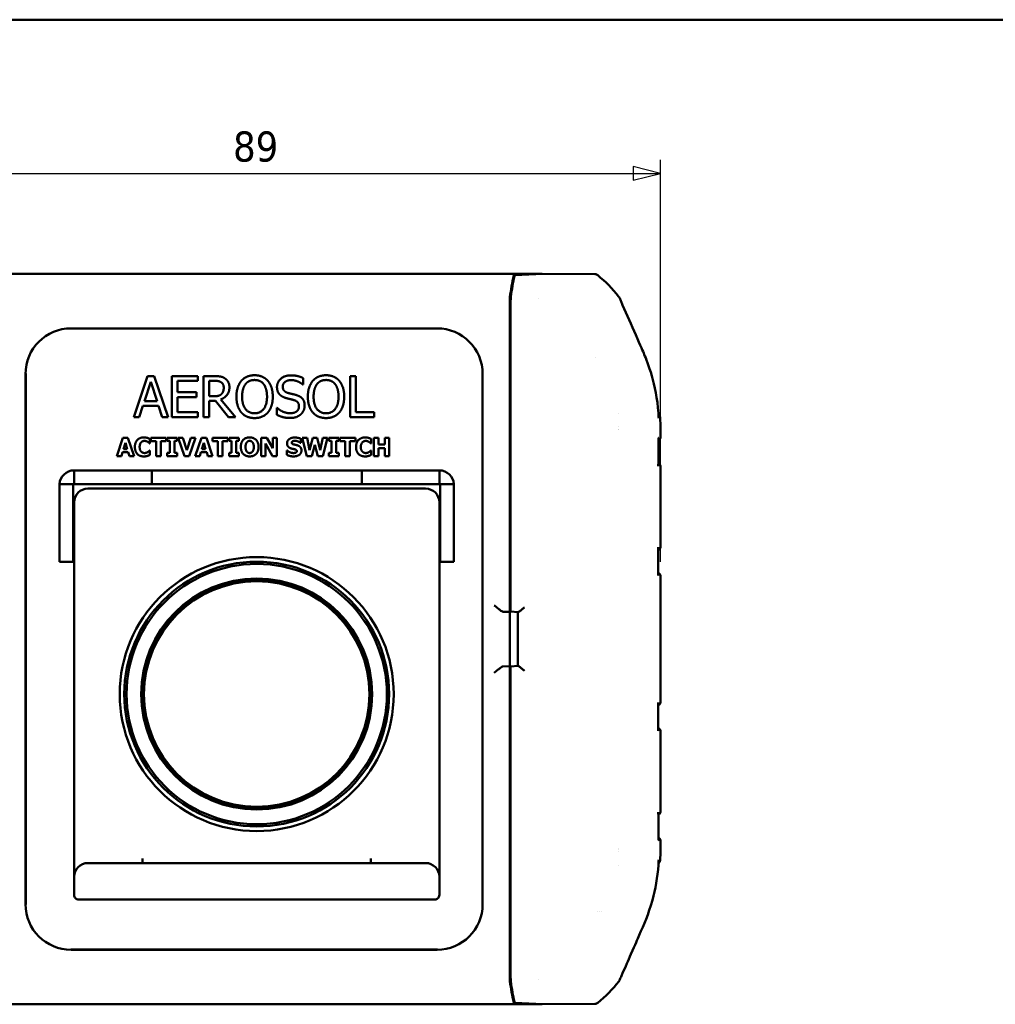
# Model space of a CAD drawing. Header units: millimetres. Extents: x 15 to 430, y 13 to 300.
# Tile 3 of 13: x 86 to 192, y 192 to 300. Entities that reach past the tile are written whole.
import ezdxf

# ---------------------------------------------------------------- set-up
doc = ezdxf.new("R2010")
doc.units = ezdxf.units.MM
doc.header["$LTSCALE"] = 1.5
for name, color, linetype, lineweight in [('Border (ISO)', 7, 'Continuous', 50), ('Dimension (ISO)', 7, 'Continuous', 25), ('Visible (ISO)', 7, 'Continuous', 50)]:
    doc.layers.add(name, color=color, linetype=linetype, lineweight=lineweight)
doc.styles.add('Note Text (ISO)', font='tahoma.ttf')
doc.dimstyles.new('Default (ISO)', dxfattribs={"dimscale": 1.5, "dimtxt": 2.2, "dimasz": 2, "dimexe": 1, "dimexo": 1, "dimgap": 0.762, "dimtad": 1, "dimdec": 1, "dimtxsty": 'Note Text (ISO)', "dimblk": 'Filled-1', "dimcen": 0.09, "dimdle": 10, "dimclrd": 256, "dimclre": 256, "dimclrt": 256, "dimadec": 0, "dimazin": 0, "dimtfac": 0.863636, "dimtdec": 0, "dimtmove": 0, "dimatfit": 3, "dimfxl": 0, "dimtolj": 1, "dimlwd": -1, "dimlwe": -1, "dimarcsym": 0})

# ---------------------------------------------------------------- blocks, each defined once
blk = doc.blocks.new('Borders Border')
at = {"layer": 'Border (ISO)'}
blk.add_line((10, 200), (287, 200), dxfattribs=at)
blk = doc.blocks.new('Filled-1')
at = {"color": 0}
for p, q in [((0, 0), (-1, 0.25)), ((-1, 0.25), (-1, -0.25)), ((-1, 0), (0, 0)), ((-1, -0.25), (0, 0))]:
    blk.add_line(p, q, dxfattribs=at)
at = {"color": 0, "flags": 128}
blk.add_lwpolyline([(-1, -0.25), (0, 0), (-1, 0.25), (-1, -0.25)], dxfattribs=at)
at = {"color": 0}
blk.add_solid([(-1, -0.25), (0, 0), (-1, 0.25), (-1, -0.25)], dxfattribs=at)
blk = doc.blocks.new('*D7')
at = {"layer": 'Defpoints', "color": 0, "transparency": 16777216}
for p in [(155.67, 283.17), (66.67, 239.11), (155.67, 239.11)]:
    blk.add_point(p, dxfattribs=at)
at = {"layer": 'Dimension (ISO)', "transparency": 16777216}
for p, q in [((66.67, 240.61), (66.67, 284.67)), ((155.67, 240.61), (155.67, 284.67)), ((69.67, 283.17), (152.67, 283.17))]:
    blk.add_line(p, q, dxfattribs=at)
at = {"layer": 'Dimension (ISO)', "transparency": 16777216, "xscale": 3, "yscale": 3, "zscale": 3, "rotation": 180}
blk.add_blockref('Filled-1', (66.67, 283.17), dxfattribs=at)
at = {"layer": 'Dimension (ISO)', "transparency": 16777216, "xscale": 3, "yscale": 3, "zscale": 3}
blk.add_blockref('Filled-1', (155.67, 283.17), dxfattribs=at)
at = {"layer": 'Dimension (ISO)', "transparency": 16777216, "insert": (108.87, 287.76), "char_height": 3.3, "attachment_point": 1, "style": 'Note Text (ISO)'}
blk.add_mtext('\\A1;89', dxfattribs=at)

msp = doc.modelspace()

# ---------------------------------------------------------------- linework, layer by layer
at = {"layer": 'Visible (ISO)'}
for p, q in [((79.64, 272.17), (142.69, 272.17)), ((139.64, 272.01), (142.69, 272.17)), ((142.78, 272.16), (139.74, 272.01)), ((142.69, 272.17), (142.69, 272.16)), ((148.49, 272.12), (142.78, 272.16)), ((139.17, 268.8), (139.17, 269.32)), ((139.17, 268.8), (139.27, 268.7)), ((139.17, 235.86), (139.17, 268.8)), ((139.27, 268.79), (139.17, 268.8)), ((139.27, 268.09), (139.27, 269.32)), ((142.32, 269.5), (142.32, 269.5)), ((139.27, 235.89), (139.27, 268.09)), ((131.25, 266.17), (91.09, 266.17)), ((91.13, 266.19), (131.2, 266.19)), ((148.57, 262.95), (148.57, 262.95)), ((86.14, 203.13), (86.14, 261.2)), ((86.17, 261.25), (86.17, 203.09)), ((99.5, 260.97), (97.99, 256.47)), ((100.24, 260.97), (99.5, 260.97)), ((101.76, 256.47), (100.24, 260.97)), ((105, 260.97), (102.18, 260.97)), ((102.18, 260.97), (102.18, 256.47)), ((105, 260.43), (105, 260.97)), ((106.81, 260.97), (105.65, 260.97)), ((105.65, 260.97), (105.65, 256.47)), ((122.3, 260.97), (121.7, 260.97)), ((121.7, 260.97), (121.7, 256.47)), ((122.3, 257), (122.3, 260.97)), ((136.17, 203.09), (136.17, 261.25)), ((136.19, 261.2), (136.19, 203.13)), ((99.16, 258.23), (99.86, 260.35)), ((99.86, 260.35), (100.55, 258.23)), ((102.78, 259.2), (102.78, 260.43)), ((102.78, 260.43), (105, 260.43)), ((106.25, 260.45), (106.85, 260.45)), ((106.25, 258.76), (106.25, 260.45)), ((116.49, 260.04), (116.54, 260.04)), ((116.54, 260.04), (116.54, 260.75)), ((104.85, 259.2), (102.78, 259.2)), ((104.85, 258.67), (104.85, 259.2)), ((139.19, 257.32), (139.19, 259.31)), ((100.55, 258.23), (99.16, 258.23)), ((102.78, 258.67), (104.85, 258.67)), ((102.78, 257), (102.78, 258.67)), ((106.78, 258.76), (106.25, 258.76)), ((106.25, 256.47), (106.25, 258.26)), ((106.25, 258.26), (106.94, 258.26)), ((106.94, 258.26), (108.36, 256.47)), ((109.14, 256.47), (107.54, 258.42)), ((98.59, 256.47), (99, 257.72)), ((99, 257.72), (100.72, 257.72)), ((100.72, 257.72), (101.12, 256.47)), ((105, 257), (102.78, 257)), ((105, 256.47), (105, 257)), ((113.7, 257.49), (113.65, 257.49)), ((113.65, 257.49), (113.65, 256.73)), ((124.31, 257), (122.3, 257)), ((124.31, 256.47), (124.31, 257)), ((151.06, 256.91), (151.06, 256.91)), ((151.06, 256.91), (151.06, 256.91)), ((97.99, 256.47), (98.59, 256.47)), ((101.12, 256.47), (101.76, 256.47)), ((102.18, 256.47), (105, 256.47)), ((105.65, 256.47), (106.25, 256.47)), ((108.36, 256.47), (109.14, 256.47)), ((121.7, 256.47), (124.31, 256.47)), ((155.65, 256.35), (155.65, 256.35)), ((151.06, 255.43), (151.06, 255.43)), ((151.06, 255.17), (151.06, 255.17)), ((96.81, 254.21), (96.14, 252.21)), ((97.36, 254.21), (96.81, 254.21)), ((96.87, 252.98), (97.08, 253.64)), ((97.08, 253.64), (97.28, 252.98)), ((98.04, 252.21), (97.36, 254.21)), ((99.72, 253.6), (99.77, 253.6)), ((99.77, 253.6), (99.77, 254.08)), ((101.55, 254.21), (99.86, 254.21)), ((99.86, 254.21), (99.86, 253.83)), ((99.86, 253.83), (100.45, 253.83)), ((100.45, 253.83), (100.45, 252.21)), ((100.96, 253.83), (101.55, 253.83)), ((100.96, 252.21), (100.96, 253.83)), ((101.55, 253.83), (101.55, 254.21)), ((102.75, 254.21), (101.67, 254.21)), ((101.67, 254.21), (101.67, 253.86)), ((101.67, 253.86), (101.96, 253.86)), ((101.96, 253.86), (101.96, 252.56)), ((102.46, 253.86), (102.75, 253.86)), ((102.46, 252.56), (102.46, 253.86)), ((102.75, 253.86), (102.75, 254.21)), ((103.38, 254.21), (102.86, 254.21)), ((102.86, 254.21), (103.54, 252.21)), ((103.81, 252.85), (103.38, 254.21)), ((104.25, 254.21), (103.81, 252.85)), ((104.07, 252.21), (104.75, 254.21)), ((104.75, 254.21), (104.25, 254.21)), ((105.4, 254.21), (104.72, 252.21)), ((105.95, 254.21), (105.4, 254.21)), ((105.46, 252.98), (105.67, 253.64)), ((105.67, 253.64), (105.87, 252.98)), ((106.62, 252.21), (105.95, 254.21)), ((108.3, 254.21), (106.62, 254.21)), ((106.62, 254.21), (106.62, 253.83)), ((106.62, 253.83), (107.21, 253.83)), ((107.21, 253.83), (107.21, 252.21)), ((107.71, 253.83), (108.3, 253.83)), ((107.71, 252.21), (107.71, 253.83)), ((108.3, 253.83), (108.3, 254.21)), ((109.5, 254.21), (108.43, 254.21)), ((108.43, 254.21), (108.43, 253.86)), ((108.43, 253.86), (108.71, 253.86)), ((108.71, 253.86), (108.71, 252.56)), ((109.21, 253.86), (109.5, 253.86)), ((109.21, 252.56), (109.21, 253.86)), ((109.5, 253.86), (109.5, 254.21)), ((112.57, 254.21), (111.95, 254.21)), ((111.95, 254.21), (111.95, 252.21)), ((112.41, 252.21), (112.41, 253.6)), ((112.41, 253.6), (113.18, 252.21)), ((113.21, 253.06), (112.57, 254.21)), ((113.21, 254.21), (113.21, 253.06)), ((113.67, 254.21), (113.21, 254.21)), ((113.67, 252.21), (113.67, 254.21)), ((116.24, 253.65), (116.28, 253.65)), ((116.28, 253.65), (116.28, 254.11)), ((116.98, 254.21), (116.45, 254.21)), ((116.45, 254.21), (116.96, 252.21)), ((117.25, 252.87), (116.98, 254.21)), ((117.59, 254.21), (117.25, 252.87)), ((117.51, 252.21), (117.82, 253.44)), ((118.09, 254.21), (117.59, 254.21)), ((117.82, 253.44), (118.14, 252.21)), ((118.4, 252.87), (118.09, 254.21)), ((118.69, 254.21), (118.4, 252.87)), ((119.2, 254.21), (118.69, 254.21)), ((118.69, 252.21), (119.2, 254.21)), ((120.44, 254.21), (119.37, 254.21)), ((119.37, 254.21), (119.37, 253.86)), ((119.37, 253.86), (119.65, 253.86)), ((119.65, 253.86), (119.65, 252.56)), ((120.16, 253.86), (120.44, 253.86)), ((120.16, 252.56), (120.16, 253.86)), ((120.44, 253.86), (120.44, 254.21)), ((122.26, 254.21), (120.57, 254.21)), ((120.57, 254.21), (120.57, 253.83)), ((120.57, 253.83), (121.16, 253.83)), ((121.16, 253.83), (121.16, 252.21)), ((121.66, 253.83), (122.26, 253.83)), ((121.66, 252.21), (121.66, 253.83)), ((122.26, 253.83), (122.26, 254.21)), ((123.95, 253.6), (124, 253.6)), ((124, 253.6), (124, 254.08)), ((124.8, 254.21), (124.3, 254.21)), ((124.3, 254.21), (124.3, 252.21)), ((124.8, 253.47), (124.8, 254.21)), ((125.48, 253.47), (124.8, 253.47)), ((125.48, 254.21), (125.48, 253.47)), ((125.98, 254.21), (125.48, 254.21)), ((125.98, 252.21), (125.98, 254.21)), ((139.19, 251.82), (139.19, 253.81)), ((96.64, 252.21), (96.76, 252.62)), ((96.76, 252.62), (97.39, 252.62)), ((97.28, 252.98), (96.87, 252.98)), ((97.39, 252.62), (97.52, 252.21)), ((99.77, 252.81), (99.73, 252.81)), ((99.77, 252.34), (99.77, 252.81)), ((101.96, 252.56), (101.67, 252.56)), ((101.67, 252.56), (101.67, 252.21)), ((102.75, 252.56), (102.46, 252.56)), ((102.75, 252.21), (102.75, 252.56)), ((105.23, 252.21), (105.35, 252.62)), ((105.35, 252.62), (105.98, 252.62)), ((105.87, 252.98), (105.46, 252.98)), ((105.98, 252.62), (106.11, 252.21)), ((108.71, 252.56), (108.43, 252.56)), ((108.43, 252.56), (108.43, 252.21)), ((109.5, 252.56), (109.21, 252.56)), ((109.5, 252.21), (109.5, 252.56)), ((114.82, 252.8), (114.77, 252.8)), ((114.77, 252.8), (114.77, 252.33)), ((119.65, 252.56), (119.37, 252.56)), ((119.37, 252.56), (119.37, 252.21)), ((120.44, 252.56), (120.16, 252.56)), ((120.44, 252.21), (120.44, 252.56)), ((124, 252.81), (123.96, 252.81)), ((124, 252.34), (124, 252.81)), ((124.8, 252.21), (124.8, 253.09)), ((124.8, 253.09), (125.48, 253.09)), ((125.48, 253.09), (125.48, 252.21)), ((96.14, 252.21), (96.64, 252.21)), ((97.52, 252.21), (98.04, 252.21)), ((100.45, 252.21), (100.96, 252.21)), ((101.67, 252.21), (102.75, 252.21)), ((103.54, 252.21), (104.07, 252.21)), ((104.72, 252.21), (105.23, 252.21)), ((106.11, 252.21), (106.62, 252.21)), ((107.21, 252.21), (107.71, 252.21)), ((108.43, 252.21), (109.5, 252.21)), ((111.95, 252.21), (112.41, 252.21)), ((113.18, 252.21), (113.67, 252.21)), ((116.96, 252.21), (117.51, 252.21)), ((118.14, 252.21), (118.69, 252.21)), ((119.37, 252.21), (120.44, 252.21)), ((121.16, 252.21), (121.66, 252.21)), ((124.3, 252.21), (124.8, 252.21)), ((125.48, 252.21), (125.98, 252.21)), ((91.46, 250.64), (99.96, 250.64)), ((91.46, 249.14), (91.46, 250.64)), ((99.96, 250.64), (122.96, 250.64)), ((99.96, 250.64), (99.96, 249.14)), ((122.96, 250.64), (122.96, 249.14)), ((131.46, 250.64), (122.96, 250.64)), ((131.46, 250.64), (131.46, 249.14)), ((155.67, 242.22), (155.67, 251.11)), ((89.86, 249.14), (91.46, 249.14)), ((91.46, 249.14), (99.96, 249.14)), ((122.96, 249.14), (99.96, 249.14)), ((131.46, 249.14), (122.96, 249.14)), ((133.06, 249.14), (131.46, 249.14)), ((89.86, 249.04), (89.86, 241.18)), ((91.36, 249.04), (91.36, 241.18)), ((92.96, 248.64), (129.96, 248.64)), ((131.56, 241.18), (131.56, 249.04)), ((133.06, 241.18), (133.06, 249.04)), ((139.25, 245.17), (139.25, 248.17)), ((91.46, 247.14), (91.46, 244.64)), ((131.46, 244.64), (131.46, 247.14)), ((91.36, 246.39), (91.46, 246.39)), ((131.46, 246.39), (131.56, 246.39)), ((91.46, 208.14), (91.46, 244.64)), ((131.46, 244.64), (131.46, 208.14)), ((91.36, 242.89), (91.46, 242.89)), ((131.46, 242.89), (131.56, 242.89)), ((139.19, 239.82), (139.19, 241.81)), ((89.86, 240.64), (89.86, 241.18)), ((89.86, 240.64), (91.36, 240.64)), ((91.36, 241.18), (91.36, 240.64)), ((131.56, 240.64), (131.56, 241.18)), ((133.06, 240.64), (131.56, 240.64)), ((133.06, 241.18), (133.06, 240.64)), ((155.67, 225.22), (155.67, 239.11)), ((139.2, 235.89), (139.2, 236.19)), ((138.42, 235.16), (139.19, 235.14)), ((139.17, 235.16), (139.19, 235.14)), ((139.19, 235.86), (139.2, 235.89)), ((139.19, 235.14), (139.19, 235.86)), ((139.27, 235.86), (139.19, 235.86)), ((139.19, 235.14), (139.19, 229.19)), ((139.2, 235.89), (139.27, 235.89)), ((139.27, 235.77), (139.27, 235.89)), ((140.08, 235.1), (139.27, 235.17)), ((140.07, 235.1), (140.07, 229.23)), ((139.19, 229.19), (138.42, 229.17)), ((139.19, 229.19), (139.17, 229.17)), ((139.19, 228.47), (139.19, 229.19)), ((140.08, 229.24), (139.27, 229.17)), ((139.17, 195.54), (139.17, 228.47)), ((139.2, 228.44), (139.19, 228.47)), ((139.19, 228.47), (139.27, 228.47)), ((139.2, 228.14), (139.2, 228.44)), ((139.27, 228.44), (139.2, 228.44)), ((139.27, 228.44), (139.27, 228.56)), ((139.27, 196.24), (139.27, 228.44)), ((139.19, 222.52), (139.19, 224.51)), ((155.67, 213.22), (155.67, 222.11)), ((139.25, 216.17), (139.25, 219.17)), ((139.19, 210.52), (139.19, 212.51)), ((155.67, 213.22), (155.67, 213.22)), ((91.46, 206.14), (91.46, 208.14)), ((98.96, 208.14), (98.96, 207.64)), ((123.96, 207.64), (123.96, 208.14)), ((131.46, 208.14), (131.46, 206.14)), ((151.05, 209.17), (151.05, 209.17)), ((151.05, 208.9), (151.05, 208.9)), ((92.96, 207.64), (95.46, 207.64)), ((127.46, 207.64), (95.46, 207.64)), ((127.46, 207.64), (129.96, 207.64)), ((151.04, 207.42), (151.04, 207.42)), ((151.04, 207.42), (151.04, 207.42)), ((155.65, 207.98), (155.65, 207.98)), ((91.46, 206.14), (91.46, 204.14)), ((131.46, 204.14), (131.46, 206.14)), ((139.19, 205.02), (139.19, 207.01)), ((95.46, 203.64), (91.96, 203.64)), ((95.46, 203.64), (127.46, 203.64)), ((130.96, 203.64), (127.46, 203.64)), ((148.76, 202.35), (148.76, 202.35)), ((148.97, 202.35), (148.97, 202.35)), ((149.18, 202.35), (149.18, 202.35)), ((91.09, 198.17), (131.25, 198.17)), ((131.2, 198.14), (91.13, 198.14)), ((139.27, 195.64), (139.17, 195.54)), ((139.17, 195.54), (139.27, 195.54)), ((139.17, 195.01), (139.17, 195.54)), ((139.27, 195.01), (139.27, 196.24)), ((142.32, 194.83), (142.32, 194.83)), ((142.69, 192.17), (79.64, 192.17)), ((142.69, 192.17), (139.64, 192.32)), ((139.74, 192.32), (142.78, 192.17)), ((142.69, 192.17), (142.69, 192.17)), ((142.78, 192.17), (148.49, 192.22))]:
    msp.add_line(p, q, dxfattribs=at)
for radius in [15, 14.5, 14.25, 12.65, 12.35]:
    msp.add_circle((111.46, 226.14), radius, dxfattribs=at)
for centre, radius, start, end in [((139.34, 260.37), 15, 38.4547, 50.8779), ((91.46, 249.04), 1.6, 90, 176.4167), ((131.46, 249.04), 1.6, 3.5833, 90), ((91.46, 249.04), 0.1, 90, 180), ((131.46, 249.04), 0.1, 0, 90), ((92.96, 247.14), 1.5, 90, 180), ((129.96, 247.14), 1.5, 0, 90), ((111.46, 226.14), 12.55, 0, 180), ((111.46, 226.14), 12.55, 180, 0), ((92.96, 206.14), 1.5, 90, 180), ((129.96, 206.14), 1.5, 0, 90), ((91.96, 204.14), 0.5, 180, 270.0001), ((130.96, 204.14), 0.5, 269.9999, 0), ((139.34, 203.96), 15, 309.123, 321.7631)]:
    msp.add_arc(centre, radius, start, end, dxfattribs=at)
for centre, major_axis, ratio, start_param, end_param in [((141.25, 260.27), (0, 15), 0.176327, 0.682883, 0.89664), ((141.35, 260.26), (0, 15), 0.176327, 0.681946, 0.89591), ((139.64, 271.51), (0, 0.5), 0.176327, 0.008727, 0.682883), ((139.74, 271.51), (0, -0.5), 0.17632, 3.15027, 3.823521), ((148.49, 271.62), (0.326, 0.379), 0.99991, 0.026494, 0.700667), ((139.26, 269.32), (0, 0.5), 0.176327, 0.89664, 1.570796), ((139.36, 269.32), (0, -0.5), 0.17632, 4.037485, 4.710825), ((91.15, 261.18), (-3.55, 3.55), 0.997265, 5.499157, 7.067214), ((131.19, 261.18), (3.55, 3.55), 0.997265, 5.499157, 7.067214), ((139.49, 259.31), (-0.212, -0.212), 0.999924, 5.497825, 6.232111), ((139.49, 257.32), (-0.095, 0.285), 0.999619, 0.514706, 1.248992), ((151.17, 255.17), (2, 0), 0.008727, 4.659315, 4.659323), ((139.49, 253.81), (-0.212, -0.212), 0.999924, 5.497825, 6.232111), ((152.67, 254.24), (3, -0.02), 0.001585, 6.283165, 6.283204), ((139.49, 251.82), (-0.095, 0.285), 0.999619, 0.514706, 1.248992), ((96.25, 249.04), (-6.39, 0), 0.5, 6.251889, 6.283184), ((126.67, 249.04), (6.39, 0), 0.5, 0.000001, 0.031296), ((139.75, 248.17), (-0.354, -0.354), 0.999924, 5.497825, 5.766715), ((139.75, 245.17), (-0.354, 0.354), 0.999924, 0.51647, 0.78536), ((139.49, 241.81), (-0.212, -0.212), 0.999924, 5.497825, 6.232111), ((139.49, 239.82), (-0.095, 0.285), 0.999619, 0.514706, 1.248992), ((139.5, 236.19), (-0.134, -0.268), 0.99981, 5.176082, 5.84266), ((138.42, 235.86), (0, 0.7), 0.36397, 3.081528, 3.132866), ((139.17, 235.86), (0, 0.7), 0.008727, 1.570796, 3.132866), ((139.27, 235.77), (0, -0.602), 0.008694, 4.711628, 6.282425), ((138.42, 228.47), (0, 0.7), 0.36397, 0.008727, 0.060065), ((139.17, 228.47), (0, 0.7), 0.008727, 0.008727, 1.570796), ((139.27, 228.56), (0, 0.602), 0.008694, 0.000761, 1.571557), ((139.5, 228.14), (-0.134, 0.268), 0.99981, 0.440525, 1.107103), ((139.49, 224.51), (-0.095, -0.285), 0.999619, 5.034193, 5.768479), ((139.49, 222.52), (-0.212, 0.212), 0.999924, 0.051074, 0.78536), ((139.75, 219.17), (-0.354, -0.354), 0.999924, 5.497825, 5.766715), ((139.75, 216.17), (-0.354, 0.354), 0.999924, 0.51647, 0.78536), ((139.49, 212.51), (-0.095, -0.285), 0.999619, 5.034193, 5.768479), ((139.49, 210.52), (-0.212, 0.212), 0.999924, 0.051074, 0.78536), ((152.67, 210.09), (3, 0.02), 0.001555, 6.283167, 6.283205), ((151.17, 209.17), (-2, 0), 0.008727, 4.77377, 4.773776), ((139.49, 207.01), (-0.095, -0.285), 0.999619, 5.034193, 5.768479), ((139.49, 205.02), (-0.212, 0.212), 0.999924, 0.051074, 0.78536), ((91.15, 203.15), (-3.55, -3.55), 0.997265, 5.499157, 7.067214), ((131.19, 203.15), (3.55, -3.55), 0.997265, 5.499157, 7.067214), ((139.26, 195.01), (0, 0.5), 0.176327, 1.570796, 2.244953), ((141.25, 204.06), (0, 15), 0.176327, 2.244953, 2.458709), ((139.36, 195.01), (0, -0.5), 0.17632, 4.713953, 5.387263), ((141.35, 204.07), (0, -15), 0.176327, 5.387245, 5.601216), ((150.67, 194.93), (0.354, -0.354), 0.999924, 0.617879, 0.618975), ((139.64, 192.82), (0, 0.5), 0.176327, 2.458709, 3.132866), ((139.74, 192.82), (0, -0.5), 0.17632, 5.601234, 6.274508), ((148.49, 192.72), (0.326, -0.379), 0.99991, 5.582518, 6.256707)]:
    msp.add_ellipse(centre, major_axis=major_axis, ratio=ratio, start_param=start_param, end_param=end_param, dxfattribs=at)
for points, knots in [([(151.21, 269.49), (151.19, 269.52), (151.18, 269.56), (151.13, 269.63), (151.11, 269.66), (151.09, 269.69)], [-0.02426914, -0.02426914, -0.02426914, -0.02426914, -0.01213465, -0.01213465, 0, 0, 0, 0]), ([(151.53, 268.75), (151.48, 268.87), (151.42, 269.01), (151.31, 269.25), (151.26, 269.37), (151.21, 269.49)], [0.000001, 0.000001, 0.000001, 0.000001, 0.03938833, 0.03938833, 0.07610861, 0.07610861, 0.07610861, 0.07610861]), ([(155.45, 256.92), (155.22, 260.08), (154.26, 262.47), (153.75, 263.7), (153.51, 264.23), (152.49, 266.58), (152.01, 267.67), (151.53, 268.75)], [0.000001, 0.000001, 0.000001, 0.000001, 0.951942, 0.951942, 1.330705, 1.330705, 1.659496, 1.659496, 1.659496, 1.659496]), ([(155.48, 256.36), (155.48, 256.45), (155.47, 256.54), (155.46, 256.73), (155.46, 256.82), (155.45, 256.92)], [0.000001, 0.000001, 0.000001, 0.000001, 0.02790754, 0.02790754, 0.05581088, 0.05581088, 0.05581088, 0.05581088]), ([(155.46, 256.72), (155.48, 256.71), (155.5, 256.69), (155.55, 256.64), (155.58, 256.59), (155.62, 256.5), (155.64, 256.45), (155.65, 256.38), (155.65, 256.36), (155.65, 256.35)], [0.06833617, 0.06833617, 0.06833617, 0.06833617, 0.07521954, 0.07521954, 0.09093656, 0.09093656, 0.10690387, 0.10690387, 0.11127332, 0.11127332, 0.11127332, 0.11127332]), ([(155.45, 254.16), (155.45, 254.18), (155.45, 254.2), (155.44, 254.22), (155.44, 254.22), (155.44, 254.22)], [-0.008221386, -0.008221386, -0.008221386, -0.008221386, 0, 0, 0.000353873, 0.000353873, 0.000353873, 0.000353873]), ([(155.67, 254.22), (155.67, 254.19), (155.66, 254.16), (155.64, 254.1), (155.63, 254.07), (155.59, 254.02), (155.57, 253.99), (155.52, 253.96), (155.49, 253.94), (155.45, 253.93), (155.45, 253.93), (155.45, 253.93)], [0, 0, 0, 0, 0.00926499, 0.00926499, 0.01873244, 0.01873244, 0.02851637, 0.02851637, 0.03780891, 0.03780891, 0.03880585, 0.03880585, 0.03880585, 0.03880585]), ([(155.44, 251.4), (155.46, 251.4), (155.48, 251.39), (155.52, 251.37), (155.54, 251.36), (155.58, 251.32), (155.6, 251.3), (155.63, 251.26), (155.64, 251.24), (155.66, 251.18), (155.67, 251.15), (155.67, 251.11)], [0.00800775, 0.00800775, 0.00800775, 0.00800775, 0.01367225, 0.01367225, 0.02155367, 0.02155367, 0.02943694, 0.02943694, 0.03731415, 0.03731415, 0.04722148, 0.04722148, 0.04722148, 0.04722148]), ([(155.44, 251.11), (155.44, 251.11), (155.44, 251.11), (155.44, 251.13), (155.44, 251.15), (155.44, 251.17)], [-0.048050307, -0.048050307, -0.048050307, -0.048050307, -0.04781009, -0.04781009, -0.04161152, -0.04161152, -0.04161152, -0.04161152]), ([(155.43, 242.15), (155.43, 242.17), (155.43, 242.19), (155.42, 242.22), (155.42, 242.22), (155.42, 242.22)], [-0.01075404, -0.01075404, -0.01075404, -0.01075404, 0, 0, 0.00035373, 0.00035373, 0.00035373, 0.00035373]), ([(155.67, 242.22), (155.67, 242.19), (155.66, 242.16), (155.64, 242.1), (155.63, 242.07), (155.59, 242.02), (155.57, 241.99), (155.51, 241.96), (155.49, 241.94), (155.45, 241.93), (155.44, 241.93), (155.43, 241.92)], [0, 0, 0, 0, 0.00926409, 0.00926409, 0.01873109, 0.01873109, 0.02851504, 0.02851504, 0.03780676, 0.03780676, 0.04047932, 0.04047932, 0.04047932, 0.04047932]), ([(155.43, 239.41), (155.44, 239.4), (155.45, 239.4), (155.49, 239.39), (155.52, 239.37), (155.57, 239.34), (155.59, 239.31), (155.63, 239.26), (155.64, 239.23), (155.66, 239.17), (155.67, 239.14), (155.67, 239.11)], [0.00640174, 0.00640174, 0.00640174, 0.00640174, 0.0092712, 0.0092712, 0.0187426, 0.0187426, 0.02852236, 0.02852236, 0.03781488, 0.03781488, 0.04709614, 0.04709614, 0.04709614, 0.04709614]), ([(155.42, 239.11), (155.42, 239.11), (155.42, 239.11), (155.43, 239.14), (155.43, 239.16), (155.43, 239.18)], [-0.049262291, -0.049262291, -0.049262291, -0.049262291, -0.049012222, -0.049012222, -0.041239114, -0.041239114, -0.041239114, -0.041239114]), ([(138.41, 235.16), (138.38, 235.17), (138.34, 235.18), (138.24, 235.24), (138.18, 235.29), (138.02, 235.4), (137.92, 235.49), (137.69, 235.67), (137.57, 235.77), (137.47, 235.86)], [0.3588879, 0.3588879, 0.3588879, 0.3588879, 0.3828774, 0.3828774, 0.4112746, 0.4112746, 0.4532177, 0.4532177, 0.4951608, 0.4951608, 0.4951608, 0.4951608]), ([(140.77, 235.64), (140.68, 235.57), (140.59, 235.49), (140.42, 235.34), (140.34, 235.28), (140.22, 235.19), (140.18, 235.15), (140.11, 235.11), (140.09, 235.09), (140.08, 235.1)], [0, 0, 0, 0, 0.0330927, 0.0330927, 0.0661854, 0.0661854, 0.0886243, 0.0886243, 0.1110632, 0.1110632, 0.1110632, 0.1110632]), ([(137.47, 228.47), (137.57, 228.56), (137.69, 228.66), (137.92, 228.84), (138.02, 228.93), (138.18, 229.04), (138.24, 229.09), (138.34, 229.15), (138.38, 229.17), (138.41, 229.17)], [0, 0, 0, 0, 0.0419431, 0.0419431, 0.0838861, 0.0838861, 0.1122834, 0.1122834, 0.1362729, 0.1362729, 0.1362729, 0.1362729]), ([(140.08, 229.24), (140.08, 229.24), (140.08, 229.24), (140.09, 229.24), (140.12, 229.22), (140.2, 229.16), (140.25, 229.12), (140.37, 229.03), (140.45, 228.96), (140.61, 228.83), (140.69, 228.76), (140.77, 228.69)], [0.3064594, 0.3064594, 0.3064594, 0.3064594, 0.3065056, 0.3065056, 0.3317538, 0.3317538, 0.3570021, 0.3570021, 0.3873119, 0.3873119, 0.4176218, 0.4176218, 0.4176218, 0.4176218]), ([(155.43, 225.15), (155.43, 225.17), (155.43, 225.19), (155.42, 225.22), (155.42, 225.22), (155.42, 225.22)], [-0.0110079, -0.0110079, -0.0110079, -0.0110079, 0, 0, 0.00035411, 0.00035411, 0.00035411, 0.00035411]), ([(155.67, 225.22), (155.67, 225.19), (155.66, 225.16), (155.64, 225.1), (155.63, 225.07), (155.59, 225.02), (155.57, 224.99), (155.52, 224.96), (155.49, 224.94), (155.45, 224.93), (155.44, 224.93), (155.43, 224.92)], [0, 0, 0, 0, 0.00925906, 0.00925906, 0.01872158, 0.01872158, 0.02850442, 0.02850442, 0.037797, 0.037797, 0.04070016, 0.04070016, 0.04070016, 0.04070016]), ([(155.42, 222.11), (155.42, 222.11), (155.42, 222.11), (155.43, 222.14), (155.43, 222.16), (155.43, 222.18)], [-0.049192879, -0.049192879, -0.049192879, -0.049192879, -0.04894332, -0.04894332, -0.041355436, -0.041355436, -0.041355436, -0.041355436]), ([(155.43, 222.41), (155.45, 222.4), (155.48, 222.39), (155.52, 222.37), (155.54, 222.36), (155.58, 222.32), (155.6, 222.3), (155.63, 222.26), (155.64, 222.23), (155.66, 222.18), (155.67, 222.15), (155.67, 222.11)], [0.00671192, 0.00671192, 0.00671192, 0.00671192, 0.01387111, 0.01387111, 0.0217036, 0.0217036, 0.02953751, 0.02953751, 0.03736562, 0.03736562, 0.04721048, 0.04721048, 0.04721048, 0.04721048]), ([(155.44, 213.16), (155.44, 213.18), (155.44, 213.2), (155.44, 213.22), (155.44, 213.22), (155.44, 213.22)], [-0.009170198, -0.009170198, -0.009170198, -0.009170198, 0, 0, 0.000355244, 0.000355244, 0.000355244, 0.000355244]), ([(155.67, 213.22), (155.67, 213.19), (155.66, 213.16), (155.64, 213.1), (155.63, 213.07), (155.59, 213.02), (155.57, 212.99), (155.52, 212.96), (155.49, 212.94), (155.45, 212.93), (155.45, 212.93), (155.44, 212.93)], [0, 0, 0, 0, 0.00926573, 0.00926573, 0.01873377, 0.01873377, 0.0285175, 0.0285175, 0.03781002, 0.03781002, 0.03918403, 0.03918403, 0.03918403, 0.03918403]), ([(155.45, 210.4), (155.46, 210.4), (155.48, 210.39), (155.52, 210.37), (155.54, 210.36), (155.58, 210.32), (155.6, 210.3), (155.63, 210.26), (155.64, 210.23), (155.66, 210.18), (155.67, 210.15), (155.67, 210.11)], [0.00838669, 0.00838669, 0.00838669, 0.00838669, 0.01368564, 0.01368564, 0.02156707, 0.02156707, 0.02945032, 0.02945032, 0.03732754, 0.03732754, 0.04723488, 0.04723488, 0.04723488, 0.04723488]), ([(155.44, 210.11), (155.44, 210.11), (155.44, 210.11), (155.45, 210.13), (155.45, 210.15), (155.45, 210.17)], [-0.047345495, -0.047345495, -0.047345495, -0.047345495, -0.047110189, -0.047110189, -0.041638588, -0.041638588, -0.041638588, -0.041638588]), ([(151.53, 195.58), (151.68, 195.92), (151.84, 196.27), (152.13, 196.95), (152.28, 197.28), (152.95, 198.81), (153.12, 199.22), (153.86, 200.9), (154.36, 202.01), (155.12, 204.79), (155.35, 206.08), (155.45, 207.42)], [0.000001, 0.000001, 0.000001, 0.000001, 0.114602, 0.114602, 0.222666, 0.222666, 0.547212, 0.547212, 1.254853, 1.254853, 1.809654, 1.809654, 1.809654, 1.809654]), ([(155.45, 207.42), (155.46, 207.51), (155.46, 207.6), (155.47, 207.79), (155.48, 207.88), (155.48, 207.97)], [-0.05580806, -0.05580806, -0.05580806, -0.05580806, -0.02790977, -0.02790977, -0.000001, -0.000001, -0.000001, -0.000001]), ([(155.65, 207.98), (155.65, 207.93), (155.64, 207.88), (155.6, 207.78), (155.58, 207.73), (155.53, 207.67), (155.52, 207.65), (155.49, 207.63), (155.48, 207.62), (155.46, 207.61)], [0.00005204, 0.00005204, 0.00005204, 0.00005204, 0.01542492, 0.01542492, 0.03120887, 0.03120887, 0.03820939, 0.03820939, 0.04301225, 0.04301225, 0.04301225, 0.04301225]), ([(151.19, 194.8), (151.24, 194.92), (151.3, 195.05), (151.41, 195.31), (151.47, 195.45), (151.53, 195.58)], [-0.08051609, -0.08051609, -0.08051609, -0.08051609, -0.04134849, -0.04134849, -0.000001, -0.000001, -0.000001, -0.000001]), ([(151.12, 194.68), (151.14, 194.7), (151.15, 194.72), (151.17, 194.76), (151.18, 194.78), (151.19, 194.8)], [0, 0, 0, 0, 0.00671453, 0.00671453, 0.01342904, 0.01342904, 0.01342904, 0.01342904])]:
    msp.add_open_spline(points, degree=3, knots=knots, dxfattribs=at)
for points, degree in [([(107.96, 260.73), (107.72, 260.88), (107.2, 260.97), (106.81, 260.97)], 2), ([(111.23, 261.06), (110.77, 261.06), (110.04, 260.75), (109.78, 260.45)], 2), ([(112.68, 260.45), (112.42, 260.74), (111.69, 261.06), (111.23, 261.06)], 2), ([(115.2, 261.05), (114.54, 261.05), (113.68, 260.3), (113.68, 259.76)], 2), ([(116.54, 260.75), (116.25, 260.9), (115.58, 261.05), (115.2, 261.05)], 2), ([(119.05, 261.06), (118.6, 261.06), (117.87, 260.75), (117.6, 260.45)], 2), ([(120.5, 260.45), (120.25, 260.74), (119.51, 261.06), (119.05, 261.06)], 2), ([(106.85, 260.45), (107.09, 260.45), (107.43, 260.38), (107.56, 260.29)], 2), ([(107.56, 260.29), (107.71, 260.2), (107.85, 259.89), (107.85, 259.7)], 2), ([(108.47, 259.74), (108.47, 260.1), (108.2, 260.57), (107.96, 260.73)], 2), ([(109.78, 260.45), (109.52, 260.14), (109.24, 259.28), (109.24, 258.72)], 2), ([(109.86, 258.72), (109.86, 259.15), (110.05, 259.85), (110.23, 260.08)], 2), ([(110.23, 260.08), (110.42, 260.32), (110.91, 260.54), (111.23, 260.54)], 2), ([(111.23, 260.54), (111.54, 260.54), (112.05, 260.31), (112.23, 260.08)], 2), ([(112.23, 260.08), (112.4, 259.85), (112.59, 259.16), (112.59, 258.72)], 2), ([(113.22, 258.72), (113.22, 259.28), (112.93, 260.15), (112.68, 260.45)], 2), ([(114.31, 259.82), (114.31, 260.14), (114.82, 260.53), (115.24, 260.53)], 2), ([(115.24, 260.53), (115.61, 260.53), (116.28, 260.24), (116.49, 260.04)], 2), ([(117.6, 260.45), (117.35, 260.14), (117.06, 259.28), (117.06, 258.72)], 2), ([(117.69, 258.72), (117.69, 259.15), (117.88, 259.85), (118.06, 260.08)], 2), ([(118.06, 260.08), (118.24, 260.32), (118.73, 260.54), (119.06, 260.54)], 2), ([(119.06, 260.54), (119.37, 260.54), (119.87, 260.31), (120.05, 260.08)], 2), ([(120.05, 260.08), (120.23, 259.85), (120.42, 259.16), (120.42, 258.72)], 2), ([(121.04, 258.72), (121.04, 259.28), (120.76, 260.15), (120.5, 260.45)], 2), ([(107.59, 258.99), (107.45, 258.85), (107.04, 258.76), (106.78, 258.76)], 2), ([(107.54, 258.42), (107.97, 258.58), (108.47, 259.25), (108.47, 259.74)], 2), ([(107.85, 259.7), (107.85, 259.46), (107.72, 259.11), (107.59, 258.99)], 2), ([(113.68, 259.76), (113.68, 259.5), (113.84, 259.09), (113.98, 258.94)], 2), ([(113.98, 258.94), (114.12, 258.8), (114.49, 258.61), (114.72, 258.55)], 2), ([(114.89, 259.12), (114.61, 259.2), (114.31, 259.54), (114.31, 259.82)], 2), ([(115.82, 258.88), (115.64, 258.94), (115.08, 259.07), (114.89, 259.12)], 2), ([(116.71, 257.75), (116.71, 258.17), (116.28, 258.74), (115.82, 258.88)], 2), ([(109.24, 258.72), (109.24, 258.16), (109.52, 257.28), (109.77, 256.98)], 2), ([(111.23, 256.89), (110.61, 256.89), (109.86, 257.83), (109.86, 258.72)], 2), ([(112.59, 258.72), (112.59, 257.83), (111.85, 256.89), (111.23, 256.89)], 2), ([(112.68, 256.98), (112.94, 257.28), (113.22, 258.17), (113.22, 258.72)], 2), ([(114.72, 258.55), (114.98, 258.48), (115.33, 258.4), (115.53, 258.34)], 2), ([(115.53, 258.34), (115.82, 258.26), (116.09, 257.92), (116.09, 257.65)], 2), ([(116.3, 256.79), (116.5, 256.97), (116.71, 257.48), (116.71, 257.75)], 2), ([(117.06, 258.72), (117.06, 258.16), (117.34, 257.28), (117.6, 256.98)], 2), ([(119.06, 256.89), (118.43, 256.89), (117.69, 257.83), (117.69, 258.72)], 2), ([(120.42, 258.72), (120.42, 257.83), (119.68, 256.89), (119.06, 256.89)], 2), ([(120.5, 256.98), (120.77, 257.28), (121.04, 258.17), (121.04, 258.72)], 2), ([(109.77, 256.98), (110.04, 256.68), (110.77, 256.37), (111.23, 256.37)], 2), ([(111.23, 256.37), (111.67, 256.37), (112.4, 256.67), (112.68, 256.98)], 2), ([(113.65, 256.73), (113.95, 256.59), (114.64, 256.38), (115.13, 256.38)], 2), ([(115.08, 256.9), (114.74, 256.9), (113.99, 257.21), (113.7, 257.49)], 2), ([(116.09, 257.65), (116.09, 257.31), (115.58, 256.9), (115.08, 256.9)], 2), ([(115.13, 256.38), (115.54, 256.38), (116.09, 256.6), (116.3, 256.79)], 2), ([(117.6, 256.98), (117.87, 256.68), (118.6, 256.37), (119.05, 256.37)], 2), ([(119.05, 256.37), (119.49, 256.37), (120.23, 256.67), (120.5, 256.98)], 2), ([(155.65, 256.35), (155.67, 255.65), (155.67, 254.93), (155.67, 254.22)], 3), ([(99.1, 254.25), (98.65, 254.25), (98.12, 253.68), (98.12, 253.21)], 2), ([(98.64, 253.2), (98.64, 253.38), (98.73, 253.64), (98.81, 253.72)], 2), ([(98.81, 253.72), (98.89, 253.8), (99.07, 253.87), (99.18, 253.87)], 2), ([(99.5, 254.2), (99.41, 254.22), (99.22, 254.25), (99.1, 254.25)], 2), ([(99.18, 253.87), (99.27, 253.87), (99.44, 253.81), (99.51, 253.77)], 2), ([(99.77, 254.08), (99.72, 254.11), (99.56, 254.17), (99.5, 254.2)], 2), ([(99.51, 253.77), (99.58, 253.73), (99.69, 253.64), (99.72, 253.6)], 2), ([(110.69, 254.25), (110.23, 254.25), (109.72, 253.69), (109.72, 253.21)], 2), ([(110.24, 253.21), (110.24, 253.39), (110.31, 253.64), (110.38, 253.72)], 2), ([(110.38, 253.72), (110.45, 253.81), (110.6, 253.87), (110.69, 253.87)], 2), ([(111.66, 253.21), (111.66, 253.69), (111.14, 254.25), (110.69, 254.25)], 2), ([(110.69, 253.87), (110.78, 253.87), (110.94, 253.8), (111, 253.72)], 2), ([(111, 253.72), (111.06, 253.64), (111.14, 253.39), (111.14, 253.21)], 2), ([(115.61, 254.24), (115.26, 254.24), (114.78, 253.89), (114.78, 253.61)], 2), ([(114.78, 253.61), (114.78, 253.41), (114.98, 253.13), (115.21, 253.05)], 2), ([(115.3, 253.68), (115.3, 253.73), (115.36, 253.81), (115.41, 253.83)], 2), ([(115.56, 253.47), (115.4, 253.51), (115.3, 253.6), (115.3, 253.68)], 2), ([(115.41, 253.83), (115.47, 253.86), (115.57, 253.88), (115.64, 253.88)], 2), ([(115.95, 253.37), (115.85, 253.41), (115.66, 253.45), (115.56, 253.47)], 2), ([(116.28, 254.11), (116.15, 254.17), (115.79, 254.24), (115.61, 254.24)], 2), ([(115.64, 253.88), (115.81, 253.88), (116.13, 253.75), (116.24, 253.65)], 2), ([(123.33, 254.25), (122.87, 254.25), (122.34, 253.68), (122.34, 253.21)], 2), ([(122.86, 253.2), (122.86, 253.38), (122.96, 253.64), (123.03, 253.72)], 2), ([(123.03, 253.72), (123.12, 253.8), (123.3, 253.87), (123.4, 253.87)], 2), ([(123.72, 254.2), (123.63, 254.22), (123.44, 254.25), (123.33, 254.25)], 2), ([(123.4, 253.87), (123.5, 253.87), (123.66, 253.81), (123.73, 253.77)], 2), ([(124, 254.08), (123.95, 254.11), (123.79, 254.17), (123.72, 254.2)], 2), ([(123.73, 253.77), (123.8, 253.73), (123.91, 253.64), (123.95, 253.6)], 2), ([(155.45, 254.16), (155.44, 253.17), (155.45, 252.17), (155.44, 251.17)], 3), ([(155.44, 254.11), (155.44, 254.11), (155.44, 254.11), (155.44, 254.11)], 3), ([(155.44, 253.93), (155.44, 253.93), (155.44, 253.93), (155.44, 253.93)], 3), ([(98.12, 253.21), (98.12, 252.71), (98.65, 252.17), (99.1, 252.17)], 2), ([(98.82, 252.69), (98.74, 252.76), (98.64, 253.02), (98.64, 253.2)], 2), ([(99.18, 252.54), (99.09, 252.54), (98.89, 252.61), (98.82, 252.69)], 2), ([(99.52, 252.65), (99.46, 252.61), (99.28, 252.54), (99.18, 252.54)], 2), ([(99.5, 252.23), (99.57, 252.25), (99.72, 252.31), (99.77, 252.34)], 2), ([(99.73, 252.81), (99.69, 252.78), (99.59, 252.69), (99.52, 252.65)], 2), ([(109.72, 253.21), (109.72, 252.73), (110.23, 252.17), (110.69, 252.17)], 2), ([(110.37, 252.7), (110.31, 252.78), (110.24, 253.02), (110.24, 253.21)], 2), ([(110.69, 252.54), (110.6, 252.54), (110.44, 252.61), (110.37, 252.7)], 2), ([(110.69, 252.17), (111.14, 252.17), (111.66, 252.72), (111.66, 253.21)], 2), ([(111, 252.7), (110.94, 252.62), (110.78, 252.54), (110.69, 252.54)], 2), ([(111.14, 253.21), (111.14, 253.02), (111.07, 252.79), (111, 252.7)], 2), ([(115.5, 252.54), (115.33, 252.54), (114.97, 252.67), (114.82, 252.8)], 2), ([(115.21, 253.05), (115.32, 253.01), (115.55, 252.97), (115.65, 252.94)], 2), ([(115.5, 252.17), (115.9, 252.17), (116.36, 252.53), (116.36, 252.83)], 2), ([(115.73, 252.58), (115.68, 252.56), (115.54, 252.54), (115.5, 252.54)], 2), ([(115.65, 252.94), (115.73, 252.92), (115.85, 252.82), (115.85, 252.75)], 2), ([(115.85, 252.75), (115.85, 252.68), (115.78, 252.6), (115.73, 252.58)], 2), ([(116.36, 252.83), (116.36, 253.04), (116.16, 253.29), (115.95, 253.37)], 2), ([(122.34, 253.21), (122.34, 252.71), (122.87, 252.17), (123.32, 252.17)], 2), ([(123.04, 252.69), (122.96, 252.76), (122.86, 253.02), (122.86, 253.2)], 2), ([(123.41, 252.54), (123.31, 252.54), (123.12, 252.61), (123.04, 252.69)], 2), ([(123.75, 252.65), (123.69, 252.61), (123.51, 252.54), (123.41, 252.54)], 2), ([(123.72, 252.23), (123.8, 252.25), (123.95, 252.31), (124, 252.34)], 2), ([(123.96, 252.81), (123.92, 252.78), (123.82, 252.69), (123.75, 252.65)], 2), ([(99.1, 252.17), (99.24, 252.17), (99.4, 252.2), (99.5, 252.23)], 2), ([(114.77, 252.33), (114.92, 252.26), (115.27, 252.17), (115.5, 252.17)], 2), ([(123.32, 252.17), (123.47, 252.17), (123.63, 252.2), (123.72, 252.23)], 2), ([(155.43, 242.15), (155.43, 241.16), (155.43, 240.17), (155.43, 239.18)], 3), ([(155.43, 225.15), (155.43, 224.16), (155.43, 223.17), (155.43, 222.18)], 3), ([(155.44, 213.16), (155.45, 212.16), (155.44, 211.17), (155.45, 210.17)], 3), ([(155.44, 210.4), (155.44, 210.4), (155.44, 210.4), (155.44, 210.4)], 3), ([(155.44, 210.22), (155.44, 210.22), (155.44, 210.22), (155.44, 210.22)], 3), ([(155.67, 210.11), (155.67, 209.4), (155.67, 208.68), (155.65, 207.98)], 3)]:
    msp.add_open_spline(points, degree=degree, dxfattribs=at)

# ---------------------------------------------------------------- block references
at = {"xscale": 1.5, "yscale": 1.5, "zscale": 1.5}
msp.add_blockref('Borders Border', (0, 0), dxfattribs=at)

# ---------------------------------------------------------------- dimensions: what is measured, and where the dimension line sits
at = {"layer": 'Dimension (ISO)'}
dim = msp.add_linear_dim(base=(155.67, 283.17), p1=(66.67, 239.11), p2=(155.67, 239.11), angle=180, dimstyle='Default (ISO)', override={"dimgap": 0.762, "dimdec": 1, "dimtol": 0, "dimlim": 0, "dimtp": 0, "dimtm": 0, "dimtdec": 0, "dimtofl": 0, "dimatfit": 1}, dxfattribs=at)
dim.commit()
dim.dimension.update_dxf_attribs({"geometry": '*D7', "text_midpoint": (111.17, 283.17), "dimtype": 160})

doc.saveas('drawing.dxf')
